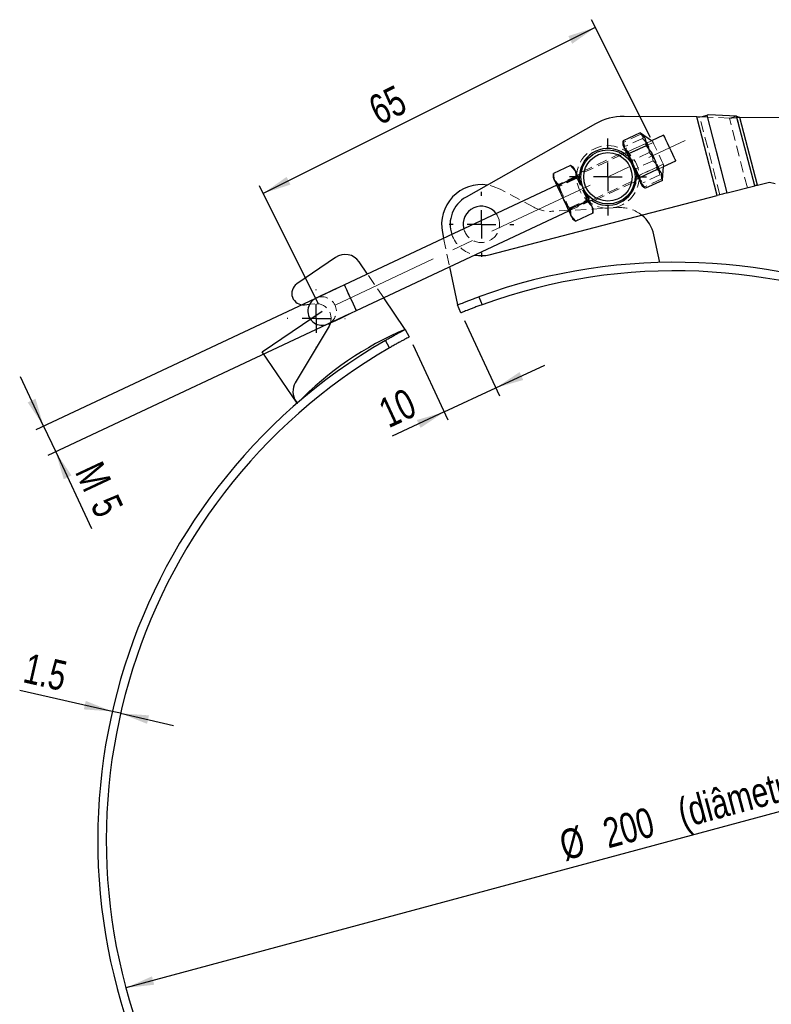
# Model space of a CAD drawing. Header units: millimetres. Extents: x 23 to 407, y 52 to 245.
# Tile 2 of 34: x 23 to 111, y 130 to 245. Entities that reach past the tile are written whole.
import ezdxf

# ---------------------------------------------------------------- set-up
doc = ezdxf.new("R2010")
doc.units = ezdxf.units.MM
doc.header["$PDSIZE"] = -1
doc.linetypes.add('CENTERX2', pattern=[20.32, 12.7, -2.54, 2.54, -2.54])
doc.linetypes.add('HIDDEN', pattern=[1.905, 1.27, -0.635])
doc.layers.add('FORMATO', color=179, linetype='Continuous')
doc.styles.add('SLDTEXTSTYLE0', font='TXT', dxfattribs={"width": 0.75})
doc.dimstyles.new('SLDDIMSTYLE0', dxfattribs={"dimtxt": 3.5, "dimasz": 3.302, "dimexe": 0, "dimexo": 0.0625, "dimgap": 0.875, "dimtad": 1, "dimdec": 3, "dimlfac": 1.5, "dimrnd": 1e-09, "dimzin": 12, "dimdsep": 46, "dimtxsty": 'SLDTEXTSTYLE0', "dimsah": 1, "dimcen": 0.09, "dimadec": 0, "dimazin": 3, "dimtfac": 1, "dimtdec": 3, "dimtmove": 0, "dimatfit": 0, "dimfxl": 0, "dimfrac": 2, "dimtolj": 1, "dimtzin": 12, "dimarcsym": 0})
doc.dimstyles.new('SLDDIMSTYLE1', dxfattribs={"dimtxt": 3.5, "dimasz": 3.302, "dimexe": 0, "dimexo": 0.0625, "dimgap": 0.875, "dimtad": 1, "dimdec": 0, "dimlfac": 1.5, "dimrnd": 1e-09, "dimzin": 12, "dimdsep": 46, "dimtxsty": 'SLDTEXTSTYLE0', "dimsah": 1, "dimcen": 0.09, "dimadec": 0, "dimazin": 3, "dimtfac": 1, "dimtdec": 0, "dimtofl": 0, "dimtmove": 0, "dimatfit": 3, "dimfxl": 0, "dimfrac": 2, "dimtolj": 1, "dimtzin": 12, "dimarcsym": 0})
doc.dimstyles.new('SLDDIMSTYLE2', dxfattribs={"dimtxt": 3.5, "dimasz": 3.302, "dimexe": 0, "dimexo": 0.0625, "dimgap": 0.875, "dimtad": 1, "dimdec": 1, "dimlfac": 1.5, "dimrnd": 1e-09, "dimzin": 12, "dimdsep": 46, "dimtxsty": 'SLDTEXTSTYLE0', "dimsah": 1, "dimcen": 0.09, "dimadec": 0, "dimazin": 3, "dimtfac": 1, "dimtdec": 1, "dimtofl": 0, "dimtmove": 0, "dimatfit": 3, "dimfxl": 0, "dimfrac": 2, "dimtolj": 1, "dimtzin": 12, "dimarcsym": 0})
doc.dimstyles.new('SLDDIMSTYLE3', dxfattribs={"dimtxt": 3.5, "dimasz": 3.302, "dimexe": 0, "dimexo": 0.0625, "dimgap": 0.875, "dimtad": 1, "dimdec": 3, "dimlfac": 1.5, "dimrnd": 1e-09, "dimzin": 12, "dimdsep": 46, "dimtxsty": 'SLDTEXTSTYLE0', "dimsah": 1, "dimcen": 0, "dimadec": 0, "dimazin": 3, "dimtfac": 1, "dimtdec": 3, "dimtmove": 0, "dimatfit": 3, "dimfxl": 0, "dimfrac": 2, "dimtolj": 1, "dimtzin": 12, "dimarcsym": 0})

# ---------------------------------------------------------------- blocks, each defined once
blk = doc.blocks.new('_D')
at = {"layer": 'FORMATO'}
for p, q in [((34.13, 164.31), (23.3, 166.78)), ((35.11, 164.09), (34.13, 164.31)), ((35.11, 164.09), (41.3, 162.67))]:
    blk.add_line(p, q, dxfattribs=at)
for points in [[(34.13, 164.31), (31.03, 165.54), (30.8, 164.55)], [(35.11, 164.09), (38.21, 162.86), (38.44, 163.85)]]:
    blk.add_solid(points, dxfattribs=at)
at = {"layer": 'FORMATO', "insert": (24.3, 171.18), "char_height": 3.5, "attachment_point": 1, "rotation": 347.1513, "style": 'SLDTEXTSTYLE0'}
blk.add_mtext('1.5', dxfattribs=at)
blk = doc.blocks.new('_D_1')
at = {"layer": 'FORMATO'}
for p, q in [((75.41, 210.11), (79.51, 201.31)), ((69.37, 207.29), (73.47, 198.49)), ((79.09, 202.22), (84.85, 204.9)), ((73.05, 199.4), (79.09, 202.22)), ((73.05, 199.4), (66.94, 196.55))]:
    blk.add_line(p, q, dxfattribs=at)
for points in [[(79.09, 202.22), (82.3, 203.15), (81.87, 204.07)], [(73.05, 199.4), (69.84, 198.46), (70.27, 197.54)]]:
    blk.add_solid(points, dxfattribs=at)
at = {"layer": 'FORMATO', "insert": (65.04, 200.64), "char_height": 3.5, "attachment_point": 1, "rotation": 25, "style": 'SLDTEXTSTYLE0'}
blk.add_mtext('10', dxfattribs=at)
blk = doc.blocks.new('_D_2')
at = {"layer": 'FORMATO'}
for p, q in [((60.44, 213.87), (25.18, 197.32)), ((61.85, 210.85), (26.59, 194.3)), ((26.08, 197.75), (23.39, 203.5)), ((26.08, 197.75), (27.5, 194.73)), ((27.5, 194.73), (31.71, 185.75))]:
    blk.add_line(p, q, dxfattribs=at)
for points in [[(26.08, 197.75), (25.14, 200.95), (24.22, 200.52)], [(27.5, 194.73), (28.44, 191.52), (29.36, 191.96)]]:
    blk.add_solid(points, dxfattribs=at)
at = {"layer": 'FORMATO', "char_height": 3.5, "attachment_point": 1, "rotation": 295.1388, "style": 'SLDTEXTSTYLE0'}
for s, insert in [('M', (32.88, 193.89)), ('5', (34.7, 190.01))]:
    blk.add_mtext(s, dxfattribs=dict(at, insert=insert))
blk = doc.blocks.new('_D_3')
at = {"layer": 'FORMATO'}
for p, q in [((97.22, 231.57), (90.32, 245.36)), ((51.84, 225.02), (90.77, 244.47)), ((58.28, 212.12), (51.39, 225.91))]:
    blk.add_line(p, q, dxfattribs=at)
for points in [[(90.77, 244.47), (87.59, 243.45), (88.04, 242.54)], [(51.84, 225.02), (55.02, 226.04), (54.57, 226.95)]]:
    blk.add_solid(points, dxfattribs=at)
at = {"layer": 'FORMATO', "insert": (63.86, 236.07), "char_height": 3.5, "attachment_point": 1, "rotation": 26.5502, "style": 'SLDTEXTSTYLE0'}
blk.add_mtext('65', dxfattribs=at)
blk = doc.blocks.new('_D_4')
at = {"layer": 'FORMATO'}
for p, q in [((140.03, 230.45), (214.03, 195.07)), ((213.13, 195.5), (144.92, 52.83)), ((71.82, 87.78), (145.82, 52.4))]:
    blk.add_line(p, q, dxfattribs=at)
for points in [[(213.13, 195.5), (211.24, 192.74), (212.16, 192.3)], [(144.92, 52.83), (146.8, 55.59), (145.89, 56.03)]]:
    blk.add_solid(points, dxfattribs=at)
at = {"layer": 'FORMATO', "insert": (171.09, 118.03), "char_height": 3.5, "attachment_point": 1, "rotation": 64.4478, "style": 'SLDTEXTSTYLE0'}
blk.add_mtext('237.2', dxfattribs=at)
blk = doc.blocks.new('_D_5')
at = {"layer": 'FORMATO'}
blk.add_line((164.48, 166.6), (35.73, 131.92), dxfattribs=at)
for points in [[(164.48, 166.6), (161.16, 166.23), (161.42, 165.25)], [(35.73, 131.92), (39.05, 132.29), (38.79, 133.27)]]:
    blk.add_solid(points, dxfattribs=at)
at = {"layer": 'FORMATO', "char_height": 3.5, "attachment_point": 1, "rotation": 15.0731, "style": 'SLDTEXTSTYLE0'}
for s, insert in [('(diâmetro interno)', (100.11, 153.99)), ('200', (91.36, 151.63)), ('%%c', (86.27, 150.21))]:
    blk.add_mtext(s, dxfattribs=dict(at, insert=insert))
blk = doc.blocks.new('SW_CENTERMARKSYMBOL_0')
at = {"layer": 'FORMATO', "color": 0}
for p, q in [((0, 3.33), (0, 3.4)), ((0, 0), (0, 1.67)), ((-3.33, 0), (-3.4, 0)), ((0, 0), (-1.67, 0)), ((0, 0), (0, -1.67)), ((0, 0), (1.67, 0)), ((3.33, 0), (3.4, 0)), ((0, -3.33), (0, -3.4))]:
    blk.add_line(p, q, dxfattribs=at)
blk = doc.blocks.new('SW_CENTERMARKSYMBOL_1')
at = {"layer": 'FORMATO', "color": 0}
for p, q in [((0, 3.33), (0, 4.51)), ((0, 0), (0, 1.67)), ((-3.33, 0), (-4.51, 0)), ((0, 0), (-1.67, 0)), ((0, 0), (0, -1.67)), ((0, 0), (1.67, 0)), ((3.33, 0), (4.51, 0)), ((0, -3.33), (0, -4.51))]:
    blk.add_line(p, q, dxfattribs=at)
blk = doc.blocks.new('SW_CENTERMARKSYMBOL_2')
at = {"layer": 'FORMATO', "color": 0}
for p, q in [((0, 3.33), (0, 3.8)), ((0, 0), (0, 1.67)), ((-3.33, 0), (-3.8, 0)), ((0, 0), (-1.67, 0)), ((0, 0), (0, -1.67)), ((0, 0), (1.67, 0)), ((3.33, 0), (3.8, 0)), ((0, -3.33), (0, -3.8))]:
    blk.add_line(p, q, dxfattribs=at)

msp = doc.modelspace()

# ---------------------------------------------------------------- linework, layer by layer
at = {"color": 7, "linetype": 'Continuous', "lineweight": 25}
for p, q in [((104.00359, 234.20174), (103.8516, 234.16236)), ((107.31313, 234.04764), (104.00359, 234.20174)), ((90.77152, 233.16744), (75.59408, 224.57128)), ((102.64656, 233.96245), (94.11212, 234.03301)), ((102.64656, 233.96245), (103.28349, 234.01516)), ((105.03288, 224.75263), (102.64656, 233.96245)), ((106.21066, 225.0578), (103.8516, 234.16236)), ((109.42655, 225.89106), (107.31313, 234.04764)), ((109.74923, 225.97466), (107.69035, 233.92074)), ((113.06513, 233.8763), (107.69035, 233.92074)), ((95.99207, 232.10854), (94.00922, 231.17807)), ((96.04824, 232.05239), (95.99207, 232.10854)), ((97.32893, 231.1794), (96.05722, 232.06528)), ((94.00095, 231.10137), (93.96737, 230.70658)), ((94.00922, 231.17807), (94.0181, 231.09991)), ((98.76017, 231.85103), (97.32893, 231.1794)), ((94.39219, 229.8013), (93.96433, 229.60053)), ((94.71638, 229.6711), (94.14718, 230.32341)), ((96.69923, 230.60157), (94.71638, 229.6711)), ((98.74498, 228.1618), (100.17621, 228.83342)), ((85.84513, 227.35089), (85.80475, 226.87619)), ((87.82799, 228.28125), (85.84514, 227.35078)), ((88.21884, 228.00902), (87.82792, 228.28134)), ((87.82799, 228.28125), (88.36719, 227.69288)), ((89.07151, 227.30451), (88.64365, 227.10374)), ((98.00584, 227.81718), (96.02299, 226.88671)), ((98.61364, 226.61753), (98.74498, 228.1618)), ((86.4923, 225.97168), (85.95311, 226.56004)), ((88.47515, 226.90215), (86.4923, 225.97168)), ((95.38037, 226.58292), (95.80823, 226.7837)), ((96.56799, 225.66608), (96.10709, 226.14682)), ((98.60528, 226.53976), (96.62243, 225.60929)), ((109.74923, 225.97466), (111.15686, 226.33939)), ((111.15686, 226.33939), (111.82924, 226.15325)), ((86.22957, 225.97091), (61.34188, 214.29209)), ((96.23304, 225.87842), (96.55815, 225.65195)), ((106.21066, 225.0578), (109.42655, 225.89106)), ((78.32078, 217.83135), (105.03288, 224.75263)), ((89.78321, 224.11466), (87.80036, 223.18418)), ((89.78321, 224.11466), (90.32928, 223.51164)), ((90.05969, 224.08614), (90.48755, 224.28692)), ((62.75792, 211.27449), (87.64561, 222.9533)), ((90.44411, 222.70626), (88.46127, 221.77579)), ((90.44413, 222.70615), (90.48451, 223.18086)), ((88.46127, 221.77579), (87.9152, 222.37881)), ((88.07042, 222.04802), (88.46134, 221.77571)), ((72.8336, 220.42385), (72.9746, 219.75087)), ((98.29653, 216.90385), (97.61299, 220.16635)), ((60.29178, 217.50761), (55.76189, 214.40922)), ((64.04623, 215.56114), (63.07169, 216.98594)), ((73.67699, 216.39838), (74.6108, 211.94136)), ((68.47812, 209.08164), (65.95279, 212.77371)), ((77.10075, 212.8974), (77.47782, 211.97036)), ((56.66097, 211.95692), (57.26498, 212.01932)), ((74.98758, 211.01505), (74.6108, 211.94136)), ((59.53834, 209.4723), (55.58616, 202.82036)), ((59.70265, 209.84077), (59.53834, 209.4723)), ((68.47812, 209.08164), (68.94552, 208.1976)), ((66.61301, 206.90402), (66.14524, 207.78876)), ((55.65479, 200.66967), (55.82208, 200.42508))]:
    msp.add_line(p, q, dxfattribs=at)
at = {"color": 7, "linetype": 'HIDDEN', "lineweight": 18}
for p, q in [((105.03288, 224.75263), (102.64656, 233.96245)), ((102.84086, 233.90047), (103.28349, 234.01516)), ((105.35556, 224.83624), (102.99651, 233.9408)), ((106.45803, 233.82608), (103.1485, 233.98018)), ((106.21066, 225.0578), (103.8516, 234.16236)), ((106.45803, 233.82608), (107.31313, 234.04764)), ((108.57146, 225.66949), (106.45803, 233.82608)), ((109.42655, 225.89106), (107.31313, 234.04764)), ((109.74923, 225.97466), (107.69035, 233.92074)), ((96.06922, 231.94413), (94.08637, 231.01365)), ((94.03466, 230.95424), (94.09332, 230.43818)), ((96.2971, 231.45853), (94.31425, 230.52805)), ((97.32893, 231.1794), (94.39219, 229.8013)), ((96.59151, 230.83113), (94.60866, 229.90066)), ((97.52307, 230.97594), (94.66236, 229.63352)), ((96.65637, 230.74178), (96.59151, 230.83113)), ((97.47551, 231.0773), (97.32893, 231.1794)), ((97.47623, 231.07575), (97.47551, 231.0773)), ((93.96433, 229.60053), (89.07151, 227.30451)), ((93.79615, 229.70571), (89.09918, 227.50161)), ((94.31425, 230.52805), (93.98469, 230.66967)), ((94.66236, 229.63352), (94.40032, 229.78396)), ((94.60866, 229.90066), (94.63593, 229.79366)), ((97.0708, 229.80976), (95.08795, 228.87928)), ((95.08795, 228.87928), (95.48706, 227.46811)), ((97.52655, 228.83855), (95.5437, 227.90808)), ((95.85184, 227.09873), (98.71255, 228.44115)), ((85.84517, 227.35136), (85.84513, 227.35089)), ((85.84514, 227.35078), (85.95998, 226.5454)), ((87.82817, 228.28088), (85.84532, 227.35041)), ((85.84532, 227.35041), (85.96653, 226.53143)), ((87.82792, 228.28134), (87.82753, 228.28161)), ((95.04634, 228.40728), (95.10421, 228.31559)), ((95.80823, 226.7837), (98.74498, 228.1618)), ((97.89811, 228.04674), (95.91526, 227.11627)), ((98.74498, 228.1618), (98.76011, 228.33979)), ((86.47954, 225.99887), (85.94681, 226.57346)), ((88.64365, 227.10374), (86.22957, 225.97091)), ((88.46239, 226.92934), (86.47954, 225.99887)), ((88.60004, 226.78871), (86.49974, 225.80312)), ((88.4889, 226.87286), (86.50605, 225.94239)), ((88.50183, 226.84529), (86.51898, 225.91482)), ((88.65179, 227.0864), (88.60004, 226.78871)), ((90.48755, 224.28692), (95.38037, 226.58292)), ((90.65299, 224.18044), (95.35143, 226.38524)), ((95.80009, 226.80104), (95.85184, 227.09873)), ((95.91526, 227.11627), (96.05323, 226.2616)), ((98.30025, 227.18979), (96.3174, 226.25931)), ((98.52812, 226.70418), (96.54527, 225.77371)), ((83.55316, 223.38022), (79.60395, 225.49482)), ((86.49974, 225.80312), (86.2377, 225.95357)), ((87.64561, 222.9533), (90.05969, 224.08614)), ((87.68922, 223.26834), (89.78952, 224.25392)), ((89.77028, 224.14223), (87.78743, 223.21175)), ((89.79696, 224.08537), (87.81411, 223.15489)), ((89.80972, 224.05817), (87.82687, 223.1277)), ((89.78952, 224.25392), (90.05156, 224.10348)), ((93.47957, 223.34013), (85.65974, 222.91249)), ((87.63747, 222.97065), (87.68922, 223.26834)), ((87.81411, 223.15489), (87.92207, 222.36416)), ((87.82687, 223.1277), (87.92836, 222.35075)), ((90.44394, 222.70664), (88.46109, 221.77616)), ((90.44409, 222.70568), (90.44413, 222.70615)), ((88.46109, 221.77616), (87.90864, 222.39278)), ((88.46134, 221.77571), (88.46173, 221.77543)), ((72.9746, 219.75087), (73.67699, 216.39838)), ((65.95279, 212.77371), (64.04623, 215.56114)), ((77.10075, 212.8974), (74.6108, 211.94136)), ((77.47782, 211.97036), (77.10075, 212.8974)), ((57.26498, 212.01932), (57.87009, 212.08182)), ((66.14524, 207.78876), (66.61301, 206.90402))]:
    msp.add_line(p, q, dxfattribs=at)
at = {"color": 7, "linetype": 'Continuous', "lineweight": 25, "flags": 128}
for points in [[(103.28349, 234.01516), (103.35761, 234.03436), (103.431, 234.05337), (103.50357, 234.07218), (103.57526, 234.09076), (103.64598, 234.10909), (103.71566, 234.12714), (103.78423, 234.1449), (103.8516, 234.16236)], [(100.17621, 228.83342), (100.1683, 228.85027), (100.10609, 228.98284), (99.9872, 229.23619), (99.8222, 229.58782), (99.62574, 230.00648), (99.41528, 230.45498), (99.20952, 230.89345), (99.02674, 231.28295), (98.88319, 231.58885), (98.79162, 231.78399), (98.76017, 231.85103), (98.76017, 231.85103)], [(93.96737, 230.70658), (93.96865, 230.70385), (93.98536, 230.66824), (94.02115, 230.59198), (94.0754, 230.47638), (94.14718, 230.32341)], [(94.14718, 230.32341), (94.23527, 230.13568), (94.33816, 229.91643), (94.45409, 229.66938), (94.58108, 229.39877), (94.71694, 229.10924), (94.85937, 228.80574), (95.00591, 228.49345), (95.15407, 228.17772)], [(88.21884, 228.00902), (88.22765, 227.99024), (88.25568, 227.93051), (88.30246, 227.83082), (88.36719, 227.69288)], [(88.36719, 227.69288), (88.44877, 227.51904), (88.54579, 227.31228), (88.65661, 227.07613), (88.77931, 226.81464), (88.91181, 226.53228), (89.05184, 226.23388), (89.197, 225.92455), (89.3448, 225.60958)], [(95.15407, 228.17772), (95.30131, 227.86396), (95.4451, 227.55753), (95.583, 227.26367), (95.71263, 226.98742), (95.83178, 226.7335), (95.93842, 226.50625), (96.03072, 226.30957), (96.10709, 226.14682)], [(85.80475, 226.87619), (85.81357, 226.8574), (85.8416, 226.79768), (85.88838, 226.69799), (85.95311, 226.56004)], [(85.95311, 226.56004), (86.03468, 226.38621), (86.13171, 226.17944), (86.24252, 225.94329), (86.36523, 225.6818), (86.49773, 225.39945), (86.63776, 225.10105), (86.78291, 224.79172), (86.93072, 224.47675)], [(96.10709, 226.14682), (96.16624, 226.02077), (96.20714, 225.93361), (96.22911, 225.88679), (96.23304, 225.87842)], [(89.3448, 225.60958), (89.49272, 225.29436), (89.63823, 224.98428), (89.77883, 224.68466), (89.91213, 224.4006), (90.03583, 224.13698), (90.14783, 223.89831), (90.24621, 223.68867), (90.32928, 223.51164)], [(106.21066, 225.0578), (106.07471, 225.02257), (105.93431, 224.98619), (105.79005, 224.94882), (105.64254, 224.91059), (105.49243, 224.8717), (105.34034, 224.83229), (105.18694, 224.79255), (105.03288, 224.75263)], [(109.74923, 225.97466), (109.70702, 225.96373), (109.66499, 225.95284), (109.62333, 225.94204), (109.5822, 225.93138), (109.54179, 225.92091), (109.50226, 225.91067), (109.4638, 225.90071), (109.42655, 225.89106)], [(86.93072, 224.47675), (87.07864, 224.16153), (87.22414, 223.85145), (87.36475, 223.55182), (87.49804, 223.26777), (87.62175, 223.00415), (87.73375, 222.76548), (87.83213, 222.55583), (87.9152, 222.37881)], [(90.32928, 223.51164), (90.39562, 223.37026), (90.44411, 223.26695), (90.4739, 223.20346), (90.48449, 223.1809), (90.48451, 223.18086)], [(87.9152, 222.37881), (87.98154, 222.23743), (88.03002, 222.13411), (88.05981, 222.07063), (88.0704, 222.04807), (88.07042, 222.04802)], [(61.34188, 214.29209), (60.6943, 213.98821), (60.07161, 213.696), (59.49774, 213.42671), (58.99473, 213.19067), (58.58193, 212.99696), (58.27519, 212.85301), (58.08629, 212.76437), (58.02252, 212.73444)], [(59.43856, 209.71684), (59.50234, 209.74677), (59.69123, 209.83541), (59.99797, 209.97935), (60.41078, 210.17306), (60.91378, 210.40911), (61.48766, 210.6784), (62.11035, 210.97061), (62.75792, 211.27449)]]:
    msp.add_lwpolyline(points, dxfattribs=at)
at = {"color": 7, "linetype": 'HIDDEN', "lineweight": 18, "flags": 128}
for points in [[(98.76011, 228.33979), (98.73742, 228.38814), (98.65481, 228.5642), (98.51963, 228.85227), (98.34511, 229.22416), (98.14835, 229.64347), (97.9486, 230.06914), (97.76541, 230.45952), (97.61671, 230.77639), (97.51707, 230.98872), (97.47623, 231.07575)], [(94.66236, 229.63352), (94.66303, 229.63209), (94.7044, 229.54393), (94.80567, 229.32813), (94.95585, 229.00809), (95.13868, 228.61848), (95.33434, 228.20153), (95.52163, 227.80241), (95.68025, 227.46438), (95.79302, 227.22406), (95.84772, 227.10751), (95.85184, 227.09873)], [(95.54728, 226.66125), (95.55701, 227.06659), (95.45271, 227.7798)], [(89.78943, 224.25411), (89.78951, 224.25394), (89.75611, 224.32511), (89.66189, 224.52591), (89.51704, 224.83457), (89.33728, 225.21765), (89.14207, 225.63364), (88.95258, 226.03745), (88.78933, 226.38534), (88.67001, 226.6396), (88.60757, 226.77267), (88.60004, 226.78871)], [(79.60395, 225.49482), (78.79145, 225.83554), (78.10593, 225.99393)], [(86.49975, 225.8031), (86.53081, 225.73693), (86.62294, 225.54058), (86.76618, 225.23535), (86.94499, 224.8543), (87.14, 224.43873), (87.33008, 224.03367), (87.49463, 223.68302), (87.61581, 223.42477), (87.6805, 223.28691), (87.68922, 223.26834)], [(96.23304, 225.87842), (96.23193, 225.88077), (96.21572, 225.91533)], [(79.46623, 221.91589), (79.24528, 222.45322), (79.12526, 222.63713)], [(61.34188, 214.29209), (61.37334, 214.22506), (61.46491, 214.02992), (61.60846, 213.72401), (61.79123, 213.33452), (61.99699, 212.89604), (62.20745, 212.44755), (62.40391, 212.02889), (62.56892, 211.67726), (62.68781, 211.42391), (62.75001, 211.29134), (62.75001, 211.29134), (62.68781, 211.42391), (62.56892, 211.67726), (62.40391, 212.02889), (62.20745, 212.44755), (61.99699, 212.89604), (61.79123, 213.33452), (61.60846, 213.72401), (61.46491, 214.02992), (61.37334, 214.22506), (61.34188, 214.29209)], [(61.34188, 214.29209), (61.37334, 214.22506), (61.46491, 214.02992), (61.60846, 213.72401), (61.79123, 213.33452), (61.99699, 212.89604), (62.20745, 212.44755), (62.40391, 212.02889), (62.56892, 211.67726), (62.68781, 211.42391), (62.75001, 211.29134), (62.75792, 211.27449)]]:
    msp.add_lwpolyline(points, dxfattribs=at)
at = {"color": 8, "linetype": 'Continuous', "lineweight": 25, "flags": 128}
msp.add_lwpolyline([(62.75792, 211.27449), (62.75001, 211.29134), (62.68781, 211.42391), (62.56892, 211.67726), (62.40391, 212.02889), (62.20745, 212.44755), (61.99699, 212.89604), (61.79123, 213.33452), (61.60846, 213.72401), (61.46491, 214.02992), (61.37334, 214.22506), (61.34188, 214.29209), (61.34188, 214.29209)], dxfattribs=at)
at = {"color": 7, "linetype": 'HIDDEN', "lineweight": 18}
msp.add_circle((92.22594, 226.94372), 3.66667, dxfattribs=at)
at = {"color": 7, "linetype": 'Continuous', "lineweight": 25}
for radius in [3.175, 2.84167]:
    msp.add_circle((92.22594, 226.94372), radius, dxfattribs=at)
for centre, radius, start, end in [((94.057, 227.36658), 6.66667, 89.5262521, 119.5262521), ((92.22594, 226.94372), 3.33333, 55.1388241, 175.1388241), ((92.22594, 226.94372), 3.33333, 235.1388241, 355.1388241), ((77.40109, 221.3808), 4.66667, 81.3130414, 191.8331123), ((77.40109, 221.3808), 3.66667, 119.5262521, 198.7991067), ((77.40109, 221.3808), 2.13333, 36.0793557, 194.1982925), ((93.69799, 219.3461), 4, 11.8331123, 51.2287153), ((100.10586, 149.26138), 67.66667, 120.1245306, 109.8754694), ((61.4209, 215.85682), 2, 34.3715939, 124.3715939), ((77.40109, 221.3808), 3.66667, 258.1418804, 284.5262521), ((100.10586, 149.26138), 66.66667, 120.1584268, 109.8415732), ((56.52254, 213.29713), 1.34734, 124.3715939, 275.8974246), ((58.73054, 211.22564), 1.66667, 115.1388241, 295.1388241), ((83.35424, 173.75254), 38.33333, 112.8346346, 135.9085532), ((57.30558, 201.79879), 2, 149.2837469, 214.3715939)]:
    msp.add_arc(centre, radius, start, end, dxfattribs=at)
at = {"color": 7, "linetype": 'HIDDEN', "lineweight": 18}
for centre, radius, start, end in [((92.22594, 226.94372), 3.33333, 14.5262521, 55.1388241), ((92.22594, 226.94372), 3.33333, 175.1388241, 235.1388241), ((85.44132, 226.90652), 4, 241.8331123, 273.1301834), ((93.69799, 219.3461), 4, 51.2287153, 93.1301834), ((77.40109, 221.3808), 2.13333, 194.1982925, 14.5262521), ((77.40109, 221.3808), 3.66667, 198.7991067, 258.1418804), ((58.73054, 211.22564), 1.66667, 295.1388241, 115.1388241), ((58.04818, 210.35766), 1.73333, 342.6500732, 95.8974246)]:
    msp.add_arc(centre, radius, start, end, dxfattribs=at)
for points, knots in [([(106.45803, 233.82608), (106.65303, 233.83916), (107.04303, 233.86533), (107.47458, 233.90227), (107.69035, 233.92074)], [0, 0, 0, 0, 0.4999995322, 1, 1, 1, 1]), ([(106.45803, 233.82608), (106.65303, 233.83916), (107.04303, 233.86533), (107.47458, 233.90227), (107.69035, 233.92074)], [0, 0, 0, 0, 0.4999995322, 1, 1, 1, 1]), ([(97.0708, 229.80976), (97.06238, 229.89894), (97.03464, 230.19282), (96.92612, 230.68098), (96.63453, 231.33371), (96.28036, 231.71614), (96.06922, 231.94413)], [0, 0, 0, 0, 0.109691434, 0.361479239, 0.61934052, 1, 1, 1, 1]), ([(94.08637, 231.01365), (94.12457, 230.70459), (94.17474, 230.2987), (94.33364, 229.93262), (94.37155, 229.84529)], [0, 0, 0, 0, 0.761447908, 1, 1, 1, 1]), ([(96.32777, 231.86005), (96.35956, 231.8376), (96.47041, 231.75932), (96.36925, 231.58375), (96.2971, 231.45853)], [0, 0, 0, 0, 0.286769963, 1, 1, 1, 1]), ([(96.2971, 231.45853), (96.46553, 231.26027), (96.80605, 230.85946), (97.29382, 230.00032), (97.43643, 229.28842), (97.52655, 228.83855)], [0, 0, 0, 0, 0.264855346, 0.535453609, 1, 1, 1, 1]), ([(94.09332, 230.43818), (94.10064, 230.42315), (94.20492, 230.2089), (94.41413, 230.04917), (94.60866, 229.90066)], [0, 0, 0, 0, 0.070185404, 1, 1, 1, 1]), ([(94.71335, 229.11689), (94.699, 229.14804), (94.49448, 229.59184), (94.40109, 230.07697), (94.31425, 230.52805)], [0, 0, 0, 0, 0.070184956, 1, 1, 1, 1]), ([(94.37155, 229.84529), (94.53048, 229.57576), (94.73413, 229.23043), (95.02426, 228.94249), (95.08795, 228.87928)], [0, 0, 0, 0, 0.7804762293, 1, 1, 1, 1]), ([(98.30025, 227.18979), (98.2554, 227.44603), (98.16474, 227.96409), (97.81565, 228.8883), (97.35922, 229.45295), (97.0708, 229.80976)], [0, 0, 0, 0, 0.264854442, 0.535453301, 1, 1, 1, 1]), ([(97.52655, 228.83855), (97.73769, 228.61057), (98.08831, 228.232), (98.38187, 227.58044), (98.49146, 227.09247), (98.5197, 226.79336), (98.52812, 226.70418)], [0, 0, 0, 0, 0.380657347, 0.632086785, 0.890309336, 1, 1, 1, 1]), ([(95.48706, 227.46811), (95.50184, 227.43717), (95.7125, 226.99625), (96.02595, 226.61438), (96.3174, 226.25931)], [0, 0, 0, 0, 0.070183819, 1, 1, 1, 1]), ([(98.48111, 227.32511), (98.46888, 227.36645), (98.38181, 227.66084), (98.12169, 227.86836), (97.89811, 228.04674)], [0, 0, 0, 0, 0.140446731, 1, 1, 1, 1]), ([(85.95998, 226.5454), (85.96803, 226.52881), (86.08268, 226.29245), (86.30206, 226.11105), (86.50605, 225.94239)], [0, 0, 0, 0, 0.07018554, 1, 1, 1, 1]), ([(85.96653, 226.53143), (85.97473, 226.51452), (86.09155, 226.27356), (86.31304, 226.08766), (86.51898, 225.91482)], [0, 0, 0, 0, 0.070186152, 1, 1, 1, 1]), ([(88.46239, 226.92934), (88.71415, 226.62049), (89.04478, 226.21489), (89.27664, 225.74828), (89.33195, 225.63697)], [0, 0, 0, 0, 0.76145, 1, 1, 1, 1]), ([(96.54527, 225.77371), (96.48158, 225.83692), (96.19145, 226.12486), (95.98781, 226.47019), (95.82887, 226.73972)], [0, 0, 0, 0, 0.219523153, 1, 1, 1, 1]), ([(96.05323, 226.2616), (96.06183, 226.24384), (96.18429, 225.99084), (96.41133, 225.79313), (96.62243, 225.60929)], [0, 0, 0, 0, 0.070184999, 1, 1, 1, 1]), ([(98.60528, 226.53976), (98.61438, 226.70307), (98.62548, 226.90237), (98.5642, 227.07437), (98.55313, 227.10544)], [0, 0, 0, 0, 0.819385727, 1, 1, 1, 1]), ([(86.91787, 224.50413), (86.8676, 224.61781), (86.65688, 225.09433), (86.5562, 225.60785), (86.47954, 225.99887)], [0, 0, 0, 0, 0.238551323, 1, 1, 1, 1]), ([(89.33195, 225.63697), (89.47815, 225.25623), (89.66548, 224.7684), (89.75141, 224.25494), (89.77028, 224.14223)], [0, 0, 0, 0, 0.780476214, 1, 1, 1, 1]), ([(87.78743, 223.21175), (87.71279, 223.2983), (87.37278, 223.69253), (87.11728, 224.14836), (86.91787, 224.50413)], [0, 0, 0, 0, 0.2195239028, 1, 1, 1, 1]), ([(87.90864, 222.39278), (87.90087, 222.40989), (87.7902, 222.65372), (87.78876, 222.94288), (87.78743, 223.21175)], [0, 0, 0, 0, 0.070185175, 1, 1, 1, 1]), ([(87.92207, 222.36416), (87.92995, 222.34792), (88.04229, 222.11651), (88.2594, 221.93996), (88.46127, 221.77579)], [0, 0, 0, 0, 0.07018436, 1, 1, 1, 1])]:
    msp.add_open_spline(points, degree=3, knots=knots, dxfattribs=at)
at = {"color": 7, "linetype": 'Continuous', "lineweight": 25}
for points, knots in [([(107.31313, 234.04764), (107.37315, 234.02575), (107.4932, 233.98197), (107.62463, 233.94115), (107.69035, 233.92074)], [0, 0, 0, 0, 0.500004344, 1, 1, 1, 1]), ([(95.99207, 232.10854), (96.1152, 232.00683), (96.36413, 231.80119), (96.67414, 231.32085), (96.68952, 230.88009), (96.69923, 230.60157)], [0, 0, 0, 0, 0.264855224, 0.535453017, 1, 1, 1, 1]), ([(94.14718, 230.32341), (94.13902, 230.34136), (94.02268, 230.59723), (94.01571, 230.89821), (94.00922, 231.17807)], [0, 0, 0, 0, 0.070184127, 1, 1, 1, 1]), ([(95.15407, 228.17772), (95.10385, 228.29129), (94.89334, 228.76735), (94.79288, 229.28042), (94.71638, 229.6711)], [0, 0, 0, 0, 0.238549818, 1, 1, 1, 1]), ([(96.69923, 230.60157), (96.94869, 230.29195), (97.36291, 229.77783), (97.74892, 228.92927), (97.92169, 228.30667), (97.98651, 227.9296), (98.00584, 227.81718)], [0, 0, 0, 0, 0.3806584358, 0.6320873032, 0.8903089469, 1, 1, 1, 1]), ([(85.95311, 226.56004), (85.94565, 226.57649), (85.83945, 226.81078), (85.8424, 227.0906), (85.84514, 227.35078)], [0, 0, 0, 0, 0.070185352, 1, 1, 1, 1]), ([(88.36719, 227.69288), (88.37464, 227.67643), (88.48085, 227.44214), (88.4779, 227.16233), (88.47515, 226.90215)], [0, 0, 0, 0, 0.070185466, 1, 1, 1, 1]), ([(96.02299, 226.88671), (95.94839, 226.97315), (95.60859, 227.36694), (95.35331, 227.82231), (95.15407, 228.17772)], [0, 0, 0, 0, 0.219523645, 1, 1, 1, 1]), ([(98.00584, 227.81718), (98.11944, 227.7353), (98.3491, 227.56975), (98.6114, 227.19028), (98.60303, 226.83389), (98.59799, 226.61886)], [0, 0, 0, 0, 0.27966342, 0.565390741, 1, 1, 1, 1]), ([(88.47515, 226.90215), (88.72694, 226.59325), (89.0576, 226.18758), (89.28948, 225.72091), (89.3448, 225.60958)], [0, 0, 0, 0, 0.761447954, 1, 1, 1, 1]), ([(96.10709, 226.14682), (96.1002, 226.16206), (96.00206, 226.37917), (96.0129, 226.64217), (96.02299, 226.88671)], [0, 0, 0, 0, 0.070184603, 1, 1, 1, 1]), ([(86.93072, 224.47675), (86.88044, 224.59044), (86.66969, 225.06703), (86.56898, 225.58061), (86.4923, 225.97168)], [0, 0, 0, 0, 0.23855074, 1, 1, 1, 1]), ([(89.3448, 225.60958), (89.49103, 225.2288), (89.67838, 224.74091), (89.76434, 224.22739), (89.78321, 224.11466)], [0, 0, 0, 0, 0.780476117, 1, 1, 1, 1]), ([(87.80036, 223.18418), (87.72572, 223.27074), (87.38568, 223.66503), (87.13015, 224.12093), (86.93072, 224.47675)], [0, 0, 0, 0, 0.219524, 1, 1, 1, 1]), ([(87.9152, 222.37881), (87.90758, 222.3956), (87.79906, 222.63485), (87.79974, 222.91951), (87.80036, 223.18418)], [0, 0, 0, 0, 0.070186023, 1, 1, 1, 1]), ([(90.32928, 223.51164), (90.3369, 223.49485), (90.44542, 223.2556), (90.44474, 222.97094), (90.44411, 222.70626)], [0, 0, 0, 0, 0.070186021, 1, 1, 1, 1]), ([(74.6108, 211.94136), (74.6108, 211.94136), (74.6268, 211.94787), (74.68951, 211.97332), (74.73698, 211.99257), (74.86102, 212.04259), (74.93696, 212.07311), (75.11655, 212.14477), (75.22116, 212.18629), (75.44997, 212.2763), (75.57494, 212.3251), (75.84664, 212.43011), (75.99152, 212.4856), (76.29142, 212.59917), (76.44846, 212.65802), (76.77157, 212.77766), (76.93514, 212.83753), (77.10075, 212.8974)], [0, 0, 0, 0, 0.125, 0.125, 0.25, 0.25, 0.375, 0.375, 0.5, 0.5, 0.625, 0.625, 0.75, 0.75, 0.875, 0.875, 1, 1, 1, 1]), ([(77.47782, 211.97036), (77.31218, 211.91059), (77.14953, 211.85116), (76.82998, 211.73303), (76.67142, 211.6737), (76.36943, 211.55947), (76.22639, 211.50474), (75.956, 211.40033), (75.82813, 211.35044), (75.59914, 211.26041), (75.49649, 211.21969), (75.31532, 211.14743), (75.23838, 211.11651), (75.11486, 211.06671), (75.06737, 211.04746), (75.00357, 211.02157), (74.98757, 211.01505), (74.98757, 211.01505)], [0, 0, 0, 0, 0.125, 0.125, 0.25, 0.25, 0.375, 0.375, 0.5, 0.5, 0.625, 0.625, 0.75, 0.75, 0.875, 0.875, 1, 1, 1, 1]), ([(66.14524, 207.78876), (66.29755, 207.87714), (66.44767, 207.96345), (66.74365, 208.13217), (66.89105, 208.21543), (67.17273, 208.37324), (67.30661, 208.44759), (67.56044, 208.58755), (67.68086, 208.6534), (67.89704, 208.77091), (67.99422, 208.82336), (68.16604, 208.91567), (68.23918, 208.95474), (68.35673, 209.01734), (68.402, 209.04134), (68.46284, 209.07357), (68.47812, 209.08164), (68.47812, 209.08164)], [0, 0, 0, 0, 0.125, 0.125, 0.25, 0.25, 0.375, 0.375, 0.5, 0.5, 0.625, 0.625, 0.75, 0.75, 0.875, 0.875, 1, 1, 1, 1]), ([(68.94552, 208.1976), (68.94552, 208.1976), (68.93025, 208.18953), (68.87044, 208.15785), (68.82519, 208.13385), (68.70714, 208.07098), (68.63495, 208.03242), (68.46462, 207.94089), (68.36557, 207.88743), (68.14957, 207.76997), (68.03187, 207.70558), (67.77681, 207.56488), (67.6412, 207.48952), (67.36148, 207.33268), (67.21549, 207.25015), (66.91623, 207.07939), (66.76528, 206.99249), (66.61301, 206.90401)], [0, 0, 0, 0, 0.125, 0.125, 0.25, 0.25, 0.375, 0.375, 0.5, 0.5, 0.625, 0.625, 0.75, 0.75, 0.875, 0.875, 1, 1, 1, 1])]:
    msp.add_open_spline(points, degree=3, knots=knots, dxfattribs=at)
at = {"layer": 'FORMATO', "linetype": 'CENTERX2', "lineweight": 18}
msp.add_line((60.23934, 211.93366), (101.27875, 231.19185), dxfattribs=at)
at = {"layer": 'FORMATO', "linetype": 'CENTERX2'}
for p, q in [((51.71621, 206.42794), (58.73054, 211.22564)), ((55.82208, 200.42508), (51.71621, 206.42794))]:
    msp.add_line(p, q, dxfattribs=at)
at = {"layer": 'FORMATO'}
msp.add_point((55.82208, 200.42508), dxfattribs=at)

# ---------------------------------------------------------------- block references
for name, p in [('SW_CENTERMARKSYMBOL_1', (92.22594, 226.94372)), ('SW_CENTERMARKSYMBOL_2', (77.40109, 221.3808)), ('SW_CENTERMARKSYMBOL_0', (58.04818, 210.35766))]:
    msp.add_blockref(name, p, dxfattribs=at)

# ---------------------------------------------------------------- dimensions: what is measured, and where the dimension line sits
for base, p1, p2, angle, dimstyle, picture, middle in [((90.77167, 244.46943), (58.73054, 211.22564), (97.66243, 230.67896), 26.5501867, 'SLDDIMSTYLE1', '_D_3', (68.19189, 233.18686)), ((144.91951, 52.83378), (139.1267, 230.87885), (70.91898, 88.213), 64.4478047, 'SLDDIMSTYLE2', '_D_4', (177.67061, 121.33721)), ((79.091, 202.21524), (68.94552, 208.1976), (74.98757, 211.01505), 25, 'SLDDIMSTYLE0', '_D_1', (69.28702, 197.64357)), ((34.13353, 164.30894), (35.10849, 164.08657), (34.13353, 164.30894), 347.1512671, 'SLDDIMSTYLE0', '_D', (26.45222, 166.06097))]:
    dim = msp.add_linear_dim(base=base, p1=p1, p2=p2, angle=angle, dimstyle=dimstyle, dxfattribs=at)
    dim.commit()
    dim.dimension.update_dxf_attribs({"geometry": picture, "text_midpoint": middle, "dimtype": 160})
dim = msp.add_linear_dim(base=(27.49942, 194.72905), p1=(61.34188, 214.29209), p2=(62.75792, 211.27449), angle=295.1388241, text='M<>', dimstyle='SLDDIMSTYLE0', dxfattribs=at)
dim.commit()
dim.dimension.update_dxf_attribs({"geometry": '_D_2', "text_midpoint": (30.2512, 188.86497), "dimtype": 160})
dim = msp.add_diameter_dim_2p(p1=(164.47886, 166.59809), p2=(35.73286, 131.92466), text='<> (diâmetro interno)', dimstyle='SLDDIMSTYLE3', dxfattribs=at)
dim.commit()
dim.dimension.update_dxf_attribs({"geometry": '_D_5', "text_midpoint": (114.25674, 153.07245), "dimtype": 163})

doc.saveas('drawing.dxf')
